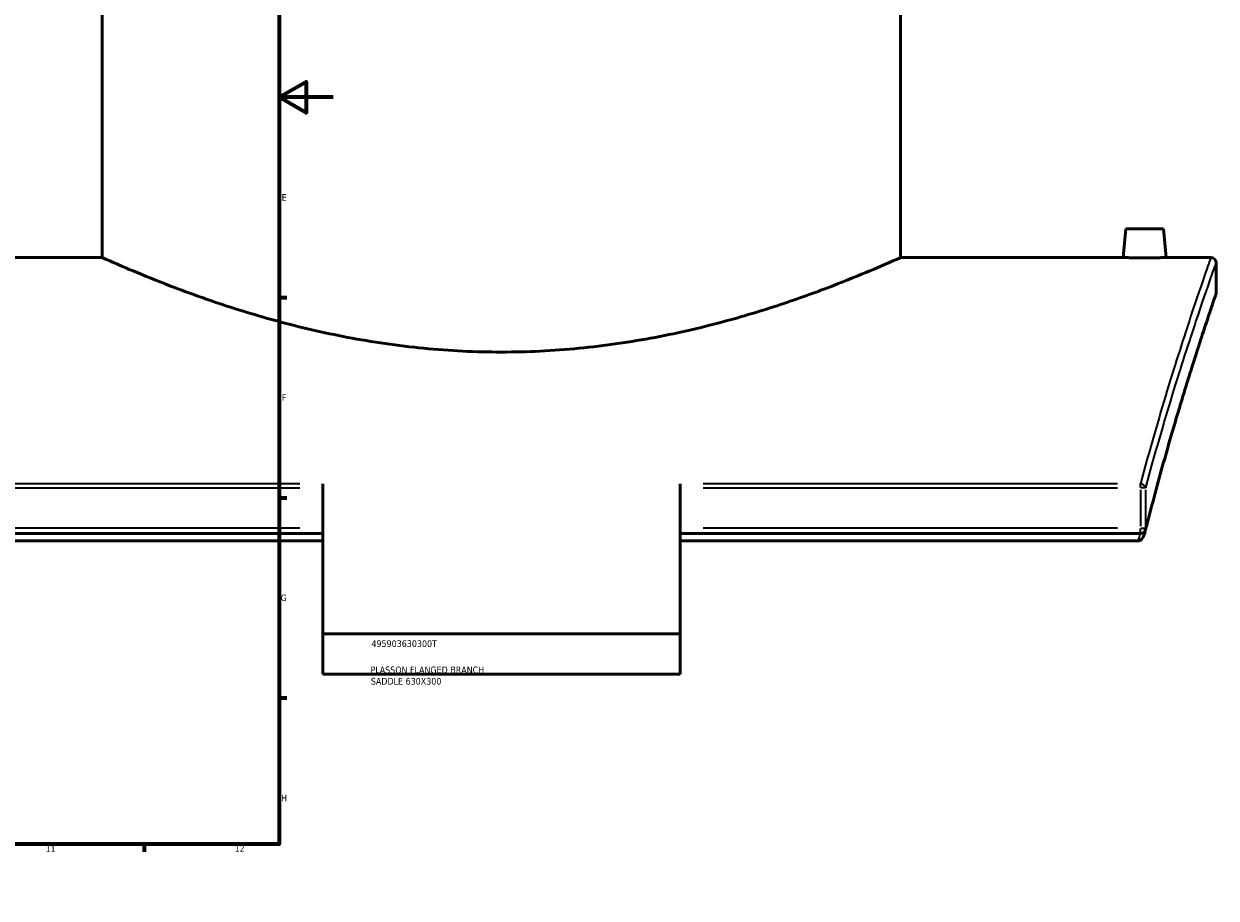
# Model space of a CAD drawing. Header units: millimetres. Extents: x -634 to 1180, y -305 to 954.
# Tile 7 of 12: x 726 to 1168, y 0 to 324. Entities that reach past the tile are written whole.
import ezdxf

# ---------------------------------------------------------------- set-up
doc = ezdxf.new("R2010")
doc.units = ezdxf.units.MM
for name, color, linetype, lineweight in [('Border (ANSI)', 7, 'Continuous', 70), ('Title (ISO)', 7, 'Continuous', 50), ('Visible (ANSI)', 7, 'Continuous', 50), ('Visible Narrow (ANSI)', 7, 'Continuous', 35)]:
    doc.layers.add(name, color=color, linetype=linetype, lineweight=lineweight)
doc.styles.add('Note Text (ANSI)', font='tahoma.ttf')
doc.styles.add('Note Text (ISO)', font='tahoma.ttf')

# ---------------------------------------------------------------- blocks, each defined once
blk = doc.blocks.new('Borders Default Border')
at = {"layer": 'Border (ANSI)'}
for p, q in [((70.08, 574), (70.08, 576.8)), ((140.17, 574), (140.17, 576.8)), ((210.25, 574), (210.25, 576.8)), ((280.33, 574), (280.33, 576.8)), ((350.42, 574), (350.42, 576.8)), ((490.58, 574), (490.58, 576.8)), ((560.67, 574), (560.67, 576.8)), ((630.75, 574), (630.75, 576.8)), ((700.83, 574), (700.83, 576.8)), ((770.92, 574), (770.92, 576.8)), ((20, 519.75), (17.2, 519.75)), ((821, 519.75), (823.8, 519.75)), ((20, 445.5), (17.2, 445.5)), ((821, 445.5), (823.8, 445.5)), ((20, 371.25), (17.2, 371.25)), ((821, 371.25), (823.8, 371.25)), ((20, 222.75), (17.2, 222.75)), ((821, 222.75), (823.8, 222.75)), ((20, 148.5), (17.2, 148.5)), ((821, 148.5), (823.8, 148.5)), ((20, 74.25), (17.2, 74.25)), ((821, 74.25), (823.8, 74.25)), ((70.08, 20), (70.08, 17.2)), ((140.17, 20), (140.17, 17.2)), ((210.25, 20), (210.25, 17.2)), ((280.33, 20), (280.33, 17.2)), ((350.42, 20), (350.42, 17.2)), ((490.58, 20), (490.58, 17.2)), ((560.67, 20), (560.67, 17.2)), ((630.75, 20), (630.75, 17.2)), ((700.83, 20), (700.83, 17.2)), ((770.92, 20), (770.92, 17.2))]:
    blk.add_line(p, q, dxfattribs=at)
at = {"layer": 'Border (ANSI)', "flags": 128}
for points in [[(420.5, 594), (420.5, 574), (414.73, 584), (426.27, 584), (420.5, 574)], [(20, 20), (20, 574), (821, 574), (821, 20), (20, 20)], [(0, 297), (20, 297), (10, 302.77), (10, 291.23), (20, 297)], [(841, 297), (821, 297), (831, 302.77), (831, 291.23), (821, 297)], [(420.5, 0), (420.5, 20), (414.73, 10), (426.27, 10), (420.5, 20)]]:
    blk.add_lwpolyline(points, dxfattribs=at)
at = {"layer": 'Border (ANSI)', "color": 5, "true_color": 0x0000ff, "char_height": 2.4, "attachment_point": 7, "style": 'Note Text (ANSI)'}
for s, insert in [('1', (34.5, 574.4)), ('2', (104.4, 574.4)), ('3', (174.46, 574.35)), ('4', (244.45, 574.4)), ('5', (314.67, 574.35)), ('6', (384.69, 574.35)), ('7', (454.8, 574.4)), ('8', (524.84, 574.35)), ('9', (594.92, 574.35)), ('10', (664.35, 574.35)), ('11', (734.43, 574.4)), ('12', (804.52, 574.4)), ('A', (17.38, 555.68)), ('A', (821.58, 555.68)), ('B', (17.67, 481.43)), ('B', (821.87, 481.43)), ('C', (17.51, 407.13)), ('C', (821.71, 407.13)), ('D', (17.52, 332.93)), ('D', (821.72, 332.93)), ('E', (17.71, 258.68)), ('E', (821.91, 258.68)), ('F', (17.78, 184.43)), ('F', (821.98, 184.43)), ('G', (17.4, 110.13)), ('G', (821.6, 110.13)), ('H', (17.53, 35.93)), ('H', (821.73, 35.93)), ('1', (34.5, 17.2)), ('2', (104.4, 17.2)), ('3', (174.46, 17.15)), ('4', (244.45, 17.2)), ('5', (314.67, 17.15)), ('6', (384.69, 17.15)), ('7', (454.8, 17.2)), ('8', (524.84, 17.15)), ('9', (594.92, 17.15)), ('10', (664.35, 17.15)), ('11', (734.43, 17.2)), ('12', (804.52, 17.2))]:
    blk.add_mtext(s, dxfattribs=dict(at, insert=insert))
blk = doc.blocks.new('Title Blocks ISO')
at = {"layer": 'Title (ISO)', "color": 232, "true_color": 0xca0064, "style": 'Note Text (ISO)'}
for tag, p in [('PART_NUMBER_001', (34.16, 73.13)), ('DESCRIPTION_001', (33.84, 63.4)), ('DESCRIPTION_002', (33.96, 59.18))]:
    blk.add_attdef(tag, p, '', height=2.5, dxfattribs=at)

msp = doc.modelspace()

# ---------------------------------------------------------------- linework, layer by layer
at = {"layer": 'Visible (ANSI)'}
for p, q in [((755.38, 237.57), (755.38, 417.57)), ((1051.38, 237.57), (1051.38, 417.57)), ((1134.88, 248.17), (1133.95, 237.57)), ((1148.88, 248.17), (1134.88, 248.17)), ((1148.88, 248.17), (1149.8, 237.57)), ((755.38, 237.57), (672.8, 237.57)), ((1133.95, 237.57), (1051.38, 237.57)), ((1166.38, 237.57), (1149.8, 237.57)), ((1168.38, 224.57), (1168.38, 235.57)), ((837.13, 153.68), (837.13, 98.01)), ((969.63, 98.01), (969.63, 153.68)), ((837.13, 135.23), (666.45, 135.23)), ((1140.3, 135.23), (969.63, 135.23)), ((837.13, 132.52), (667.28, 132.52)), ((1139.47, 132.52), (969.63, 132.52)), ((969.63, 98.01), (837.13, 98.01)), ((837.13, 83.01), (837.13, 98.01)), ((969.63, 98.01), (969.63, 83.01)), ((969.63, 83.01), (837.13, 83.01))]:
    msp.add_line(p, q, dxfattribs=at)
for centre, start, end in [((1166.38, 235.57), 0, 90), ((1166.38, 224.57), 341.1517, 0), ((1140.3, 137.23), 270, 345.7231)]:
    msp.add_arc(centre, 2, start, end, dxfattribs=at)
for points, knots in [([(903.38, 202.52), (893.93, 202.52), (884.21, 202.98), (864.98, 204.85), (855.46, 206.25), (837.28, 209.7), (828.6, 211.75), (812.57, 216.08), (805.23, 218.36), (792.23, 222.7), (786.12, 224.93), (775.3, 229.08), (770.59, 231.01), (763, 234.2), (760.1, 235.47), (756.29, 237.15), (755.38, 237.57), (755.38, 237.57)], [0, 0, 0, 0, 2.834398, 2.834398, 5.668795, 5.668795, 8.503193, 8.503193, 11.337591, 11.337591, 14.167253, 14.167253, 16.996914, 16.996914, 19.826576, 19.826576, 22.656238, 22.656238, 22.656238, 22.656238]), ([(1051.38, 237.57), (1051.38, 237.57), (1050.46, 237.15), (1046.65, 235.47), (1043.75, 234.2), (1036.16, 231.01), (1031.45, 229.08), (1020.63, 224.93), (1014.52, 222.7), (1001.53, 218.36), (994.18, 216.08), (978.16, 211.75), (969.48, 209.7), (951.3, 206.25), (941.78, 204.85), (922.54, 202.98), (912.82, 202.52), (903.38, 202.52)], [67.968713, 67.968713, 67.968713, 67.968713, 70.798375, 70.798375, 73.628037, 73.628037, 76.457698, 76.457698, 79.28736, 79.28736, 82.121758, 82.121758, 84.956155, 84.956155, 87.790553, 87.790553, 90.624951, 90.624951, 90.624951, 90.624951]), ([(1141.88, 237.47), (1140.88, 237.47), (1139.82, 237.47), (1137.86, 237.49), (1136.97, 237.51), (1135.57, 237.53), (1134.96, 237.54), (1134.15, 237.56), (1133.95, 237.57), (1133.95, 237.57)], [2.390268, 2.390268, 2.390268, 2.390268, 2.689087, 2.689087, 2.987906, 2.987906, 3.286654, 3.286654, 3.585402, 3.585402, 3.585402, 3.585402]), ([(1149.8, 237.57), (1149.8, 237.57), (1149.61, 237.56), (1148.8, 237.54), (1148.19, 237.53), (1146.78, 237.51), (1145.89, 237.49), (1143.93, 237.47), (1142.87, 237.47), (1141.88, 237.47)], [5.975669, 5.975669, 5.975669, 5.975669, 6.274417, 6.274417, 6.573165, 6.573165, 6.871984, 6.871984, 7.170803, 7.170803, 7.170803, 7.170803]), ([(1168.27, 223.92), (1168.27, 223.92), (1168.24, 223.84), (1168.14, 223.53), (1168.06, 223.3), (1167.85, 222.68), (1167.72, 222.3), (1167.4, 221.37), (1167.22, 220.83), (1166.8, 219.6), (1166.57, 218.91), (1166.06, 217.37), (1165.77, 216.53), (1165.16, 214.7), (1164.83, 213.71), (1164.13, 211.58), (1163.75, 210.44), (1162.96, 208.02), (1162.54, 206.73), (1161.67, 204.03), (1161.21, 202.6), (1160.25, 199.61), (1159.76, 198.04), (1158.73, 194.77), (1158.2, 193.07), (1157.1, 189.53), (1156.54, 187.7), (1155.38, 183.89), (1154.78, 181.92), (1153.57, 177.86), (1152.95, 175.76), (1151.69, 171.44), (1151.05, 169.22), (1149.75, 164.66), (1149.08, 162.31), (1147.41, 156.31), (1146.39, 152.57), (1144.33, 144.84), (1143.29, 140.85), (1142.24, 136.74)], [29.049396, 29.049396, 29.049396, 29.049396, 30.263441, 30.263441, 31.477485, 31.477485, 32.691529, 32.691529, 33.905573, 33.905573, 35.119617, 35.119617, 36.333662, 36.333662, 37.547706, 37.547706, 38.76175, 38.76175, 39.975794, 39.975794, 41.189838, 41.189838, 42.403883, 42.403883, 43.617927, 43.617927, 44.831971, 44.831971, 46.046015, 46.046015, 47.260059, 47.260059, 48.474104, 48.474104, 49.688148, 49.688148, 51.509214, 51.509214, 53.33028, 53.33028, 53.33028, 53.33028]), ([(1139.47, 132.52), (1139.67, 132.52), (1139.87, 132.56), (1140.14, 132.66), (1140.22, 132.7), (1140.3, 132.75)], [0, 0, 0, 0, 0.05956223, 0.05956223, 0.0871567, 0.0871567, 0.0871567, 0.0871567]), ([(1141.98, 135.69), (1141.95, 135.59), (1141.92, 135.49), (1141.73, 134.8), (1141.52, 134.28), (1141.1, 133.53), (1140.9, 133.26), (1140.59, 132.94), (1140.45, 132.83), (1140.3, 132.75)], [-0.2734536, -0.2734536, -0.2734536, -0.2734536, -0.2531683, -0.2531683, -0.1367687, -0.1367687, -0.0505342, -0.0505342, 0, 0, 0, 0])]:
    msp.add_open_spline(points, degree=3, knots=knots, dxfattribs=at)
msp.add_open_spline([(1141.98, 135.69), (1142.07, 136.04), (1142.15, 136.39), (1142.24, 136.74)], degree=3, dxfattribs=at)
at = {"layer": 'Visible Narrow (ANSI)'}
for p, q in [((828.59, 153.68), (674.98, 153.68)), ((674.98, 152.19), (828.59, 152.19)), ((1131.77, 153.68), (978.16, 153.68)), ((978.16, 152.19), (1131.77, 152.19)), ((1140.3, 152.27), (1140.3, 153.63)), ((1140.3, 151.44), (1140.3, 137.98)), ((1142.21, 152.19), (1140.44, 152.19)), ((1142.25, 137.98), (1142.25, 151.44)), ((828.59, 137.23), (674.98, 137.23)), ((1131.77, 137.23), (978.16, 137.23)), ((1140.3, 135.24), (1140.3, 137.07)), ((1140.44, 137.23), (1142.21, 137.23))]:
    msp.add_line(p, q, dxfattribs=at)
for centre, major_axis, ratio, start_param, end_param in [((1140.3, 152.19), (1.93, -0.52), 0.733943, 0.42443, 1.696491), ((1140.3, 137.23), (1.94, -0.49), 0.713607, 0.017127, 0.325409)]:
    msp.add_ellipse(centre, major_axis=major_axis, ratio=ratio, start_param=start_param, end_param=end_param, dxfattribs=at)
for points, knots in [([(1166.38, 237.57), (1166.38, 237.57), (1166.38, 237.57), (1166.38, 237.57), (1166.38, 237.57), (1165.72, 235.7), (1163.17, 228.34), (1161.29, 222.85), (1156.45, 208.21), (1153.46, 198.93), (1147.08, 177.92), (1143.73, 166.42), (1140.3, 153.68)], [-31.744709, -31.744709, -31.744709, -31.744709, -31.744686, -31.744686, -31.744686, -25.721527, -25.721527, -19.698373, -19.698373, -13.447779, -13.447779, -7.656205, -7.656205, -7.656205, -7.656205]), ([(1142.25, 152.19), (1145.69, 164.85), (1149.04, 176.28), (1155.43, 197.17), (1158.43, 206.39), (1163.28, 220.94), (1165.17, 226.4), (1167.72, 233.71), (1168.38, 235.57), (1168.38, 235.57), (1168.38, 235.57), (1168.38, 235.57), (1168.38, 235.57)], [7.656205, 7.656205, 7.656205, 7.656205, 13.447779, 13.447779, 19.698373, 19.698373, 25.721527, 25.721527, 31.744686, 31.744686, 31.744686, 31.744709, 31.744709, 31.744709, 31.744709]), ([(1168.38, 224.57), (1168.38, 224.57), (1168.38, 224.57), (1168.38, 224.57), (1168.38, 224.57), (1167.76, 222.76), (1165.36, 215.64), (1163.58, 210.32), (1159.02, 196.17), (1156.21, 187.21), (1149.99, 166.14), (1146.58, 154.03), (1142.82, 139.46), (1142.53, 138.35), (1142.25, 137.23)], [29.049396, 29.049396, 29.049396, 29.049396, 29.049426, 29.049426, 29.049426, 34.891889, 34.891889, 40.734348, 40.734348, 46.785192, 46.785192, 52.836031, 52.836031, 53.33028, 53.33028, 53.33028, 53.33028])]:
    msp.add_open_spline(points, degree=3, knots=knots, dxfattribs=at)
msp.add_open_spline([(1140.16, 135.23), (1139.93, 134.33), (1139.7, 133.43), (1139.47, 132.52)], degree=3, dxfattribs=at)

# ---------------------------------------------------------------- block references
msp.add_blockref('Borders Default Border', (0, 0))
msp.add_blockref('Title Blocks ISO', (821, 20)).add_auto_attribs({'PART_NUMBER_001': '495903630300T', 'DESCRIPTION_001': 'PLASSON FLANGED BRANCH', 'DESCRIPTION_002': 'SADDLE 630X300'})

doc.saveas('drawing.dxf')
